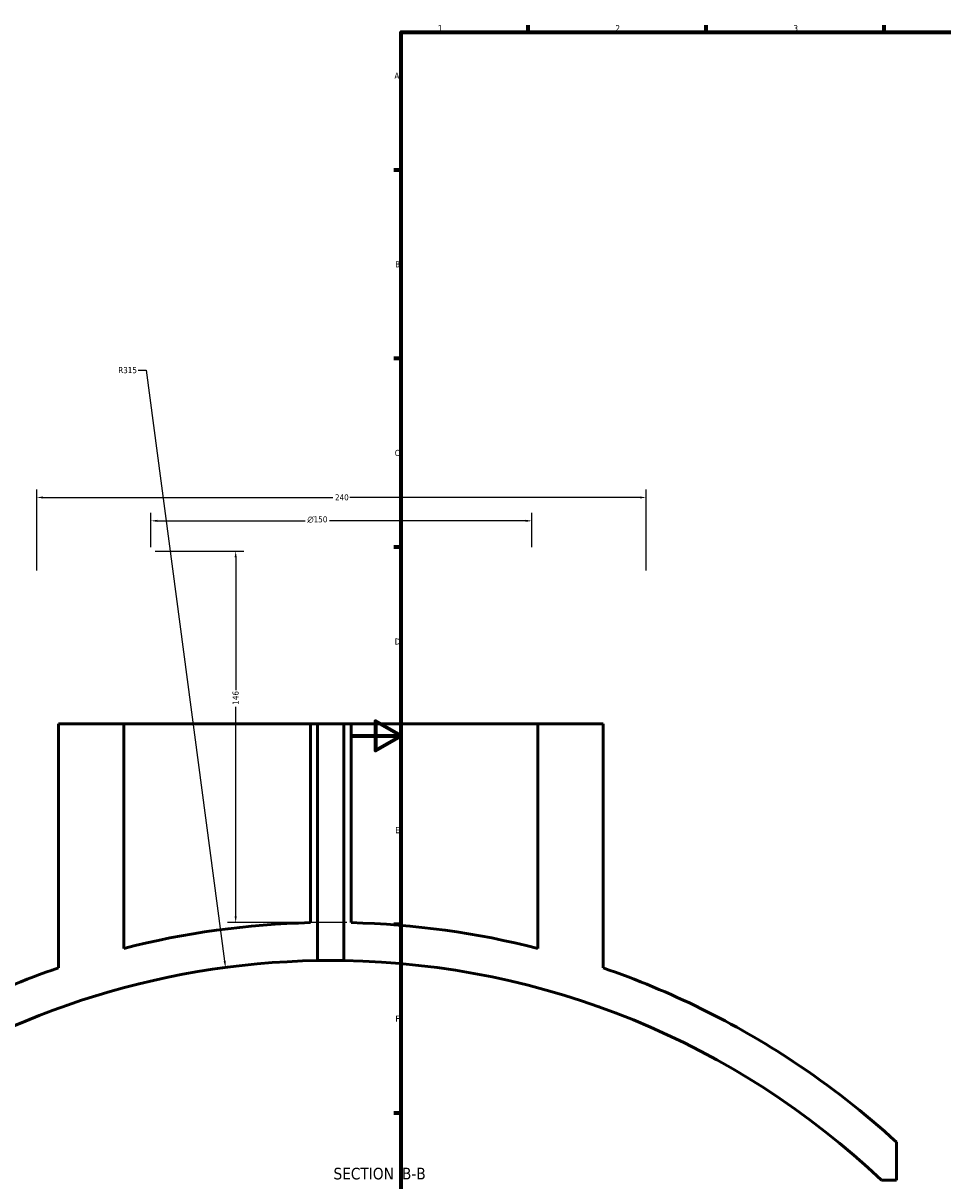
# Model space of a CAD drawing. Header units: millimetres. Extents: x -604 to 1138, y -275 to 894.
# Tile 3 of 11: x -129 to 233, y 122 to 578. Entities that reach past the tile are written whole.
import ezdxf

# ---------------------------------------------------------------- set-up
doc = ezdxf.new("R2010")
doc.units = ezdxf.units.MM
for name, color, linetype, lineweight in [('Border (ANSI)', 7, 'Continuous', 70), ('Dimension (ANSI)', 7, 'Continuous', 25), ('Symbol (ANSI)', 7, 'Continuous', 25), ('Visible (ANSI)', 7, 'Continuous', 50)]:
    doc.layers.add(name, color=color, linetype=linetype, lineweight=lineweight)
doc.styles.add('Label Text (ANSI)', font='tahoma.ttf')
doc.styles.add('Note Text (ANSI)', font='tahoma.ttf')
doc.dimstyles.new('Default - mm (ANSI)', dxfattribs={"dimtxt": 2.4, "dimasz": 2.5, "dimexe": 3.175, "dimexo": 1.6002, "dimgap": 0.8, "dimtad": 0, "dimtoh": 1, "dimdec": 0, "dimrnd": 1e-08, "dimzin": 4, "dimdsep": 46, "dimtxsty": 'Note Text (ANSI)', "dimcen": 0.09, "dimdle": 10, "dimclrd": 256, "dimclre": 256, "dimclrt": 5, "dimadec": 1, "dimazin": 1, "dimtfac": 1.27, "dimtofl": 0, "dimtmove": 0, "dimatfit": 3, "dimfxl": 1, "dimtolj": 1, "dimtzin": 4, "dimlwd": -1, "dimlwe": -1, "dimarcsym": 0})

# ---------------------------------------------------------------- blocks, each defined once
blk = doc.blocks.new('Borders Default Border')
at = {"layer": 'Border (ANSI)'}
for p, q in [((70.08, 574), (70.08, 576.8)), ((140.17, 574), (140.17, 576.8)), ((210.25, 574), (210.25, 576.8)), ((20, 519.75), (17.2, 519.75)), ((20, 445.5), (17.2, 445.5)), ((20, 371.25), (17.2, 371.25)), ((20, 222.75), (17.2, 222.75)), ((20, 148.5), (17.2, 148.5))]:
    blk.add_line(p, q, dxfattribs=at)
at = {"layer": 'Border (ANSI)', "flags": 128}
for points in [[(20, 20), (20, 574), (821, 574), (821, 20), (20, 20)], [(0, 297), (20, 297), (10, 302.77), (10, 291.23), (20, 297)]]:
    blk.add_lwpolyline(points, dxfattribs=at)
at = {"layer": 'Border (ANSI)', "color": 5, "true_color": 0x0000ff, "char_height": 2.4, "attachment_point": 7, "style": 'Note Text (ANSI)'}
for s, insert in [('1', (34.5, 574.4)), ('2', (104.4, 574.4)), ('3', (174.46, 574.35)), ('A', (17.38, 555.68)), ('B', (17.67, 481.43)), ('C', (17.51, 407.13)), ('D', (17.52, 332.93)), ('E', (17.71, 258.68)), ('F', (17.78, 184.43))]:
    blk.add_mtext(s, dxfattribs=dict(at, insert=insert))
blk = doc.blocks.new('*D10')
at = {"layer": 'Defpoints', "color": 0, "transparency": 16777216}
for p in [(116.54, 390.85), (-123.46, 360.53), (116.54, 360.53)]:
    blk.add_point(p, dxfattribs=at)
at = {"layer": 'Dimension (ANSI)', "transparency": 16777216}
for p, q in [((-123.46, 362.14), (-123.46, 394.02)), ((116.54, 362.14), (116.54, 394.02)), ((-120.96, 390.85), (-6.81, 390.85)), ((114.04, 390.85), (-0.11, 390.85))]:
    blk.add_line(p, q, dxfattribs=at)
for points in [[(-120.96, 391.26), (-120.96, 390.43), (-123.46, 390.85)], [(114.04, 391.26), (114.04, 390.43), (116.54, 390.85)]]:
    blk.add_solid(points, dxfattribs=at)
at = {"layer": 'Dimension (ANSI)', "color": 5, "transparency": 16777216, "insert": (-6.01, 392.1), "char_height": 2.4, "attachment_point": 1, "style": 'Note Text (ANSI)'}
blk.add_mtext('\\A1;240', dxfattribs=at)
blk = doc.blocks.new('*D11')
at = {"layer": 'Defpoints', "color": 0, "transparency": 16777216}
for p in [(71.54, 381.65), (-78.46, 369.73), (71.54, 369.73)]:
    blk.add_point(p, dxfattribs=at)
at = {"layer": 'Dimension (ANSI)', "transparency": 16777216}
for p, q in [((-78.46, 371.34), (-78.46, 384.82)), ((71.54, 371.34), (71.54, 384.82)), ((-75.96, 381.65), (-17.69, 381.65)), ((69.04, 381.65), (-8.23, 381.65))]:
    blk.add_line(p, q, dxfattribs=at)
for points in [[(-75.96, 382.06), (-75.96, 381.23), (-78.46, 381.65)], [(69.04, 382.06), (69.04, 381.23), (71.54, 381.65)]]:
    blk.add_solid(points, dxfattribs=at)
at = {"layer": 'Dimension (ANSI)', "color": 5, "transparency": 16777216, "insert": (-16.89, 383.45), "char_height": 2.4, "attachment_point": 1, "style": 'Note Text (ANSI)'}
blk.add_mtext('\\A1;{\\fAIGDT|b0|i0;\\H2.4000;\\ln}\\fTahoma|b0|i0;\\H2.4000;150', dxfattribs=at)
blk = doc.blocks.new('*D12')
at = {"layer": 'Defpoints', "color": 0, "transparency": 16777216}
for p in [(-78.46, 369.73), (-45.11, 223.45), (0.31, 223.45)]:
    blk.add_point(p, dxfattribs=at)
at = {"layer": 'Dimension (ANSI)', "transparency": 16777216}
for p, q in [((-76.86, 369.73), (-41.93, 369.73)), ((-45.11, 367.23), (-45.11, 314.98)), ((-45.11, 225.95), (-45.11, 308.44)), ((-1.29, 223.45), (-48.28, 223.45))]:
    blk.add_line(p, q, dxfattribs=at)
for points in [[(-45.53, 367.23), (-44.69, 367.23), (-45.11, 369.73)], [(-45.53, 225.95), (-44.69, 225.95), (-45.11, 223.45)]]:
    blk.add_solid(points, dxfattribs=at)
at = {"layer": 'Dimension (ANSI)', "color": 5, "transparency": 16777216, "insert": (-46.36, 309.24), "char_height": 2.4, "attachment_point": 1, "rotation": 90, "style": 'Note Text (ANSI)'}
blk.add_mtext('\\A1;146', dxfattribs=at)
blk = doc.blocks.new('*D13')
at = {"layer": 'Defpoints', "color": 0, "transparency": 16777216}
for p in [(-49.12, 205.81), (-7.69, -106.45)]:
    blk.add_point(p, dxfattribs=at)
at = {"layer": 'Dimension (ANSI)', "transparency": 16777216}
for p, q in [((-83.52, 440.94), (-80.31, 440.94)), ((-80.31, 440.94), (-49.45, 208.29))]:
    blk.add_line(p, q, dxfattribs=at)
blk.add_solid([(-49.03, 208.34), (-49.86, 208.24), (-49.12, 205.81)], dxfattribs=at)
at = {"layer": 'Dimension (ANSI)', "color": 5, "transparency": 16777216, "insert": (-91.36, 442.19), "char_height": 2.4, "attachment_point": 1, "style": 'Note Text (ANSI)'}
blk.add_mtext('\\A1;R315', dxfattribs=at)

msp = doc.modelspace()

# ---------------------------------------------------------------- linework, layer by layer
at = {"layer": 'Visible (ANSI)'}
for p, q in [((-114.89, 301.79), (-89.19, 301.79)), ((-114.89, 301.79), (-114.89, 205.65)), ((-89.19, 213.33), (-89.19, 301.79)), ((-89.19, 301.79), (-15.69, 301.79)), ((-15.69, 301.79), (-12.89, 301.79)), ((-15.69, 301.79), (-15.69, 223.45)), ((-12.89, 208.51), (-12.89, 301.79)), ((-12.89, 301.79), (-2.49, 301.79)), ((-2.49, 301.79), (0.31, 301.79)), ((-2.49, 301.79), (-2.49, 208.51)), ((0.31, 223.45), (0.31, 301.79)), ((0.31, 301.79), (73.81, 301.79)), ((73.81, 301.79), (73.81, 213.33)), ((73.81, 301.79), (99.51, 301.79)), ((99.51, 205.65), (99.51, 301.79)), ((215.06, 122.03), (215.06, 137.03)), ((209.16, 122.03), (215.06, 122.03))]:
    msp.add_line(p, q, dxfattribs=at)
for radius, start, end in [(330, 91.3891, 104.2983), (330, 75.7017, 88.6109), (315, 90.9459, 125.3501), (330, 108.9564, 123.5231), (315, 46.4965, 89.0541), (330, 56.4769, 71.0436), (330, 47.5459, 56.4769)]:
    msp.add_arc((-7.69, -106.45), radius, start, end, dxfattribs=at)
msp.add_open_spline([(-2.49, 208.51), (-2.49, 208.51), (-2.62, 208.51), (-3.15, 208.52), (-3.55, 208.52), (-4.47, 208.53), (-5.06, 208.54), (-6.34, 208.55), (-7.03, 208.55), (-8.34, 208.55), (-9.04, 208.55), (-10.32, 208.54), (-10.9, 208.53), (-11.82, 208.52), (-12.23, 208.52), (-12.76, 208.51), (-12.89, 208.51), (-12.89, 208.51)], degree=3, knots=[0, 0, 0, 0, 0.195881, 0.195881, 0.391762, 0.391762, 0.587643, 0.587643, 0.783524, 0.783524, 0.979404, 0.979404, 1.175285, 1.175285, 1.371166, 1.371166, 1.567047, 1.567047, 1.567047, 1.567047], dxfattribs=at)

# ---------------------------------------------------------------- block references
msp.add_blockref('Borders Default Border', (0, 0))

# ---------------------------------------------------------------- texts
at = {"layer": 'Symbol (ANSI)', "char_height": 4.572, "attachment_point": 7, "style": 'Label Text (ANSI)'}
for s, insert in [('SECTION', (-6.6, 122.28)), (' B-B', (18.63, 122.38))]:
    msp.add_mtext(s, dxfattribs=dict(at, insert=insert))

# ---------------------------------------------------------------- dimensions: what is measured, and where the dimension line sits
at = {"layer": 'Dimension (ANSI)'}
dim = msp.add_radius_dim(center=(-7.69, -106.45), mpoint=(-49.12, 205.81), dimstyle='Default - mm (ANSI)', override={"dimgap": 0.8, "dimtih": 1, "dimdec": 0, "dimlfac": 1, "dimcen": 0, "dimtol": 0, "dimlim": 0, "dimtp": 0, "dimtm": 0, "dimtdec": 2}, dxfattribs=at)
dim.commit()
dim.dimension.update_dxf_attribs({"geometry": '*D13', "text_midpoint": (-87.84, 440.94), "dimtype": 164})
for base, p1, p2, angle, picture, middle in [((116.54, 390.85), (-123.46, 360.53), (116.54, 360.53), 180, '*D10', (-3.46, 390.85)), ((-45.11, 223.45), (-78.46, 369.73), (0.31, 223.45), 90, '*D12', (-45.11, 311.71))]:
    dim = msp.add_linear_dim(base=base, p1=p1, p2=p2, angle=angle, dimstyle='Default - mm (ANSI)', override={"dimgap": 0.8, "dimtoh": 0, "dimdec": 0, "dimtol": 0, "dimlim": 0, "dimtp": 0, "dimtm": 0, "dimtdec": 2, "dimatfit": 1}, dxfattribs=at)
    dim.commit()
    dim.dimension.update_dxf_attribs({"geometry": picture, "text_midpoint": middle, "dimtype": 160})
dim = msp.add_linear_dim(base=(71.54, 381.65), p1=(-78.46, 369.73), p2=(71.54, 369.73), angle=180, text='{\\fAIGDT|b0|i0;\\H2.4000;\\ln}\\fTahoma|b0|i0;\\H2.4000;<>', dimstyle='Default - mm (ANSI)', override={"dimgap": 0.8, "dimtoh": 0, "dimdec": 0, "dimtol": 0, "dimlim": 0, "dimtp": 0, "dimtm": 0, "dimtdec": 2, "dimatfit": 1}, dxfattribs=at)
dim.commit()
dim.dimension.update_dxf_attribs({"geometry": '*D11', "text_midpoint": (-12.96, 381.65), "dimtype": 160})

doc.saveas('drawing.dxf')
